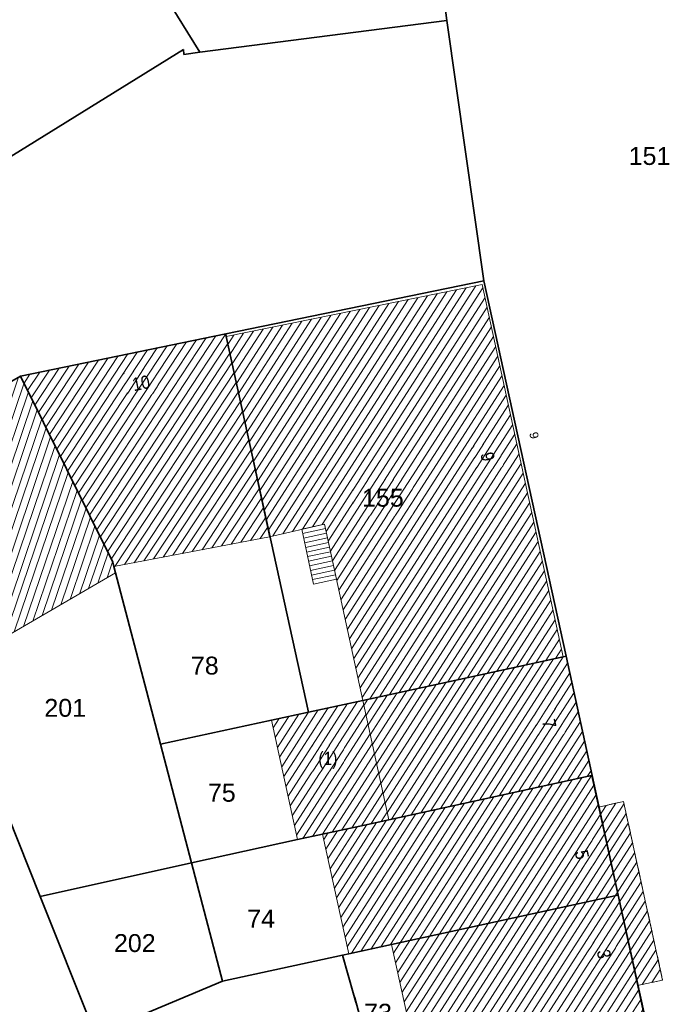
# Model space of a CAD drawing. Header units: metres. Extents: x 32365810 to 32367010, y 5620411 to 5622366.
# Tile 196 of 198: x 32366313 to 32366348, y 5622201 to 5622253. Entities that reach past the tile are written whole.
import ezdxf

# ---------------------------------------------------------------- set-up
doc = ezdxf.new("R2010")
doc.units = ezdxf.units.M
for name, pattern in [('1600.1047', [0]), ('1600.1305', [0]), ('1600.2028', [0]), ('1600.2305', [0.75, 0.5, 0, 0, -0.25]), ('1600.2505', [0]), ('1600.2507', [0])]:
    doc.linetypes.add(name, pattern=pattern)
doc.layers.get('0').update_dxf_attribs({"color": 1, "linetype": 'CONTINUOUS'})
for name, color, linetype in [('Ebene 32', 7, 'CONTINUOUS'), ('Flurstücke_Grenzpunkte', 11, 'CONTINUOUS'), ('Gebäude', 31, 'CONTINUOUS'), ('Lagebezeichnungen', 12, 'CONTINUOUS'), ('Siedlungsflächen - Bauwerke u. Einrichtungen', 51, 'CONTINUOUS')]:
    doc.layers.add(name, color=color, linetype=linetype)
doc.styles.add('Flurstücksnummer - K 10 700', font='Arial.ttf')
doc.styles.add('Hausnummern NRW', font='Arial.ttf', dxfattribs={"width": 0.85})
doc.styles.add('Koordinaten der Kartenecken - N 6 380', font='Arial.ttf')

# ---------------------------------------------------------------- blocks, each defined once
blk = doc.blocks.new('O104')
at = {"layer": 'Gebäude', "color": 7, "linetype": '1600.2507', "lineweight": 18}
for p, q in [((32366345.252, 5622211.721), (32366343.923, 5622211.431)), ((32366347.321, 5622202.243), (32366345.252, 5622211.721)), ((32366343.923, 5622211.431), (32366344.942, 5622206.755)), ((32366344.942, 5622206.755), (32366345.99, 5622201.953)), ((32366345.99, 5622201.953), (32366347.321, 5622202.243))]:
    blk.add_line(p, q, dxfattribs=at)
blk = doc.blocks.new('O428')
at = {"layer": 'Gebäude', "color": 7, "linetype": '1600.2305', "lineweight": 18}
for p, q in [((32366343.923, 5622211.431), (32366345.252, 5622211.721)), ((32366345.252, 5622211.721), (32366347.321, 5622202.243)), ((32366347.321, 5622202.243), (32366345.99, 5622201.953))]:
    blk.add_line(p, q, dxfattribs=at)
blk = doc.blocks.new('O821')
at = {"layer": 'Flurstücke_Grenzpunkte', "color": 7, "linetype": '1600.2028', "lineweight": 35}
for p, q in [((32366313.27, 5622234.306), (32366303.839, 5622228.812)), ((32366318.156, 5622224.433), (32366313.27, 5622234.306)), ((32366303.839, 5622228.812), (32366308.968, 5622218.419)), ((32366318.219, 5622224.191), (32366318.156, 5622224.433)), ((32366318.307, 5622223.854), (32366318.219, 5622224.191)), ((32366320.687, 5622214.763), (32366318.307, 5622223.854)), ((32366308.968, 5622218.419), (32366311.897, 5622212.727)), ((32366322.333, 5622208.475), (32366320.687, 5622214.763)), ((32366311.897, 5622212.727), (32366314.316, 5622206.676)), ((32366314.316, 5622206.676), (32366322.333, 5622208.475))]:
    blk.add_line(p, q, dxfattribs=at)
at = {"layer": 'Flurstücke_Grenzpunkte', "color": 7, "lineweight": 18, "insert": (32366315.638, 5622216.688), "char_height": 0.95, "attachment_point": 5, "line_spacing_factor": 0.69, "style": 'Flurstücksnummer - K 10 700', "bg_fill": 2}
blk.add_mtext('201', dxfattribs=at)
blk = doc.blocks.new('O859')
at = {"layer": 'Flurstücke_Grenzpunkte', "color": 7, "linetype": '1600.2028', "lineweight": 35}
for p, q in [((32366335.88, 5622253.179), (32366322.777, 5622251.486)), ((32366337.847, 5622239.361), (32366335.88, 5622253.179)), ((32366321.904, 5622251.627), (32366291.189, 5622232.59)), ((32366321.933, 5622251.376), (32366321.904, 5622251.627)), ((32366322.777, 5622251.486), (32366321.933, 5622251.376)), ((32366324.149, 5622236.544), (32366337.847, 5622239.361)), ((32366313.27, 5622234.306), (32366324.149, 5622236.544)), ((32366313.27, 5622234.306), (32366303.839, 5622228.812)), ((32366291.189, 5622232.59), (32366291.399, 5622232.251)), ((32366291.399, 5622232.251), (32366285.83, 5622228.798)), ((32366284.24, 5622231.364), (32366275.2, 5622225.778)), ((32366285.83, 5622228.798), (32366284.24, 5622231.364)), ((32366296.371, 5622224.212), (32366303.839, 5622228.812)), ((32366268.103, 5622227.77), (32366270.658, 5622210.446)), ((32366268.492, 5622227.125), (32366268.103, 5622227.77)), ((32366268.973, 5622226.546), (32366268.492, 5622227.125)), ((32366269.536, 5622226.046), (32366268.973, 5622226.546)), ((32366270.168, 5622225.637), (32366269.536, 5622226.046)), ((32366270.854, 5622225.326), (32366270.168, 5622225.637)), ((32366275.2, 5622225.778), (32366274.532, 5622225.43)), ((32366271.579, 5622225.123), (32366270.854, 5622225.326)), ((32366272.326, 5622225.031), (32366271.579, 5622225.123)), ((32366273.82, 5622225.186), (32366273.079, 5622225.052)), ((32366274.532, 5622225.43), (32366273.82, 5622225.186)), ((32366273.079, 5622225.052), (32366272.326, 5622225.031)), ((32366281.641, 5622215.139), (32366296.371, 5622224.212)), ((32366272.2, 5622209.324), (32366281.641, 5622215.139)), ((32366270.658, 5622210.446), (32366271.249, 5622206.442)), ((32366271.249, 5622206.442), (32366272.2, 5622209.324))]:
    blk.add_line(p, q, dxfattribs=at)
at = {"layer": 'Flurstücke_Grenzpunkte', "color": 7, "lineweight": 18, "insert": (32366287.516, 5622223.78), "char_height": 0.95, "attachment_point": 8, "line_spacing_factor": 0.69, "style": 'Flurstücksnummer - K 10 700', "bg_fill": 2}
blk.add_mtext('93', dxfattribs=at)
blk = doc.blocks.new('O920')
at = {"layer": 'Flurstücke_Grenzpunkte', "color": 7, "linetype": '1600.2028', "lineweight": 35}
for p, q in [((32366344.942, 5622206.755), (32366332.949, 5622204.142)), ((32366344.972, 5622206.762), (32366344.942, 5622206.755)), ((32366346.36, 5622200.401), (32366344.972, 5622206.762)), ((32366332.949, 5622204.142), (32366330.672, 5622203.646)), ((32366330.672, 5622203.646), (32366330.348, 5622203.576)), ((32366330.348, 5622203.576), (32366331.245, 5622200.384)), ((32366331.245, 5622200.384), (32366332.114, 5622197.291)), ((32366335.63, 5622198.059), (32366346.33, 5622200.394)), ((32366346.33, 5622200.394), (32366346.36, 5622200.401)), ((32366334.337, 5622197.776), (32366335.63, 5622198.059)), ((32366332.114, 5622197.291), (32366334.337, 5622197.776))]:
    blk.add_line(p, q, dxfattribs=at)
at = {"layer": 'Flurstücke_Grenzpunkte', "color": 7, "lineweight": 18, "insert": (32366332.231, 5622200.026), "char_height": 0.95, "attachment_point": 8, "line_spacing_factor": 0.69, "style": 'Flurstücksnummer - K 10 700', "bg_fill": 2}
blk.add_mtext('73', dxfattribs=at)
blk = doc.blocks.new('O930')
at = {"layer": 'Flurstücke_Grenzpunkte', "color": 7, "linetype": '1600.2028', "lineweight": 35}
for p, q in [((32366342.052, 5622219.403), (32366331.421, 5622217.094)), ((32366342.205, 5622219.436), (32366342.052, 5622219.403)), ((32366343.587, 5622213.104), (32366342.205, 5622219.436)), ((32366331.421, 5622217.094), (32366328.541, 5622216.469)), ((32366328.541, 5622216.469), (32366326.58, 5622216.043)), ((32366326.58, 5622216.043), (32366320.687, 5622214.763)), ((32366322.333, 5622208.475), (32366320.687, 5622214.763)), ((32366332.799, 5622210.754), (32366343.559, 5622213.098)), ((32366343.559, 5622213.098), (32366343.587, 5622213.104)), ((32366329.29, 5622209.99), (32366331.52, 5622210.476)), ((32366331.52, 5622210.476), (32366332.799, 5622210.754)), ((32366327.959, 5622209.7), (32366329.29, 5622209.99)), ((32366322.333, 5622208.475), (32366327.959, 5622209.7))]:
    blk.add_line(p, q, dxfattribs=at)
at = {"layer": 'Flurstücke_Grenzpunkte', "color": 7, "lineweight": 18, "insert": (32366323.943, 5622211.701), "char_height": 0.95, "attachment_point": 8, "line_spacing_factor": 0.69, "style": 'Flurstücksnummer - K 10 700', "bg_fill": 2}
blk.add_mtext('75', dxfattribs=at)
blk = doc.blocks.new('O1171')
at = {"layer": 'Flurstücke_Grenzpunkte', "color": 7, "linetype": '1600.2028', "lineweight": 35}
for p, q in [((32366296.371, 5622224.212), (32366303.839, 5622228.812)), ((32366303.839, 5622228.812), (32366308.968, 5622218.419)), ((32366296.371, 5622224.212), (32366301.384, 5622215.768)), ((32366308.968, 5622218.419), (32366311.897, 5622212.727)), ((32366301.384, 5622215.768), (32366301.998, 5622214.735)), ((32366301.998, 5622214.735), (32366311.339, 5622196.535)), ((32366311.897, 5622212.727), (32366314.316, 5622206.676)), ((32366317.238, 5622199.369), (32366314.316, 5622206.676)), ((32366311.339, 5622196.535), (32366317.238, 5622199.369))]:
    blk.add_line(p, q, dxfattribs=at)
at = {"layer": 'Flurstücke_Grenzpunkte', "color": 7, "lineweight": 18, "insert": (32366307.207, 5622210.976), "char_height": 0.95, "attachment_point": 8, "line_spacing_factor": 0.69, "style": 'Flurstücksnummer - K 10 700', "bg_fill": 2}
blk.add_mtext('82', dxfattribs=at)
blk = doc.blocks.new('O1192')
at = {"layer": 'Flurstücke_Grenzpunkte', "color": 7, "linetype": '1600.2028', "lineweight": 35}
for p, q in [((32366313.178, 5622272.222), (32366274.074, 5622247.775)), ((32366314.039, 5622265.689), (32366313.178, 5622272.222)), ((32366322.777, 5622251.486), (32366314.039, 5622265.689)), ((32366321.904, 5622251.627), (32366291.189, 5622232.59)), ((32366321.933, 5622251.376), (32366321.904, 5622251.627)), ((32366322.777, 5622251.486), (32366321.933, 5622251.376)), ((32366274.074, 5622247.775), (32366284.24, 5622231.364)), ((32366291.189, 5622232.59), (32366291.399, 5622232.251)), ((32366291.399, 5622232.251), (32366285.83, 5622228.798)), ((32366285.83, 5622228.798), (32366284.24, 5622231.364))]:
    blk.add_line(p, q, dxfattribs=at)
at = {"layer": 'Flurstücke_Grenzpunkte', "color": 7, "lineweight": 18, "insert": (32366300.854, 5622254.157), "char_height": 0.95, "attachment_point": 8, "line_spacing_factor": 0.69, "style": 'Flurstücksnummer - K 10 700', "bg_fill": 2}
blk.add_mtext('94', dxfattribs=at)
blk = doc.blocks.new('O1276')
at = {"layer": 'Flurstücke_Grenzpunkte', "color": 7, "linetype": '1600.2028', "lineweight": 35}
for p, q in [((32366314.316, 5622206.676), (32366322.333, 5622208.475)), ((32366323.979, 5622202.188), (32366322.333, 5622208.475)), ((32366317.238, 5622199.369), (32366314.316, 5622206.676)), ((32366317.238, 5622199.369), (32366323.979, 5622202.188))]:
    blk.add_line(p, q, dxfattribs=at)
at = {"layer": 'Flurstücke_Grenzpunkte', "color": 7, "lineweight": 18, "insert": (32366319.328536, 5622204.205485), "char_height": 0.95, "attachment_point": 5, "line_spacing_factor": 0.69, "style": 'Flurstücksnummer - K 10 700', "bg_fill": 2}
blk.add_mtext('202', dxfattribs=at)
blk = doc.blocks.new('O1307')
at = {"layer": 'Flurstücke_Grenzpunkte', "color": 7, "linetype": '1600.2028', "lineweight": 35}
for p, q in [((32366330.348, 5622203.576), (32366323.979, 5622202.188)), ((32366330.348, 5622203.576), (32366331.245, 5622200.384)), ((32366317.238, 5622199.369), (32366323.979, 5622202.188)), ((32366331.245, 5622200.384), (32366332.114, 5622197.291)), ((32366317.238, 5622199.369), (32366318.813, 5622195.422)), ((32366332.114, 5622197.291), (32366333.902, 5622192.77)), ((32366318.813, 5622195.422), (32366321.794, 5622187.953)), ((32366333.902, 5622192.77), (32366337.931, 5622182.582)), ((32366321.794, 5622187.953), (32366325.864, 5622177.752)), ((32366325.864, 5622177.752), (32366337.931, 5622182.582))]:
    blk.add_line(p, q, dxfattribs=at)
at = {"layer": 'Flurstücke_Grenzpunkte', "color": 7, "lineweight": 18, "insert": (32366326.419, 5622192.25), "char_height": 0.95, "attachment_point": 8, "line_spacing_factor": 0.69, "style": 'Flurstücksnummer - K 10 700', "bg_fill": 2}
blk.add_mtext('80', dxfattribs=at)
blk = doc.blocks.new('O1400')
at = {"layer": 'Flurstücke_Grenzpunkte', "color": 7, "linetype": '1600.2028', "lineweight": 35}
for p, q in [((32366332.799, 5622210.754), (32366343.559, 5622213.098)), ((32366343.559, 5622213.098), (32366343.587, 5622213.104)), ((32366344.972, 5622206.762), (32366343.587, 5622213.104)), ((32366329.29, 5622209.99), (32366331.52, 5622210.476)), ((32366331.52, 5622210.476), (32366332.799, 5622210.754)), ((32366327.959, 5622209.7), (32366329.29, 5622209.99)), ((32366322.333, 5622208.475), (32366327.959, 5622209.7)), ((32366323.979, 5622202.188), (32366322.333, 5622208.475)), ((32366344.942, 5622206.755), (32366332.949, 5622204.142)), ((32366344.972, 5622206.762), (32366344.942, 5622206.755)), ((32366332.949, 5622204.142), (32366330.672, 5622203.646)), ((32366330.348, 5622203.576), (32366323.979, 5622202.188)), ((32366330.672, 5622203.646), (32366330.348, 5622203.576))]:
    blk.add_line(p, q, dxfattribs=at)
at = {"layer": 'Flurstücke_Grenzpunkte', "color": 7, "lineweight": 18, "insert": (32366326.028, 5622205.034), "char_height": 0.95, "attachment_point": 8, "line_spacing_factor": 0.69, "style": 'Flurstücksnummer - K 10 700', "bg_fill": 2}
blk.add_mtext('74', dxfattribs=at)
blk = doc.blocks.new('O1425')
at = {"layer": 'Flurstücke_Grenzpunkte', "color": 7, "linetype": '1600.2028', "lineweight": 35}
for p, q in [((32366324.149, 5622236.544), (32366337.847, 5622239.361)), ((32366342.205, 5622219.436), (32366337.847, 5622239.361)), ((32366324.149, 5622236.544), (32366324.181, 5622236.397)), ((32366324.181, 5622236.397), (32366328.541, 5622216.469)), ((32366342.052, 5622219.403), (32366331.421, 5622217.094)), ((32366342.205, 5622219.436), (32366342.052, 5622219.403)), ((32366331.421, 5622217.094), (32366328.541, 5622216.469))]:
    blk.add_line(p, q, dxfattribs=at)
at = {"layer": 'Flurstücke_Grenzpunkte', "color": 7, "lineweight": 18, "insert": (32366332.487, 5622227.36), "char_height": 0.95, "attachment_point": 8, "line_spacing_factor": 0.69, "style": 'Flurstücksnummer - K 10 700', "bg_fill": 2}
blk.add_mtext('155', dxfattribs=at)
blk = doc.blocks.new('O1835')
at = {"layer": 'Flurstücke_Grenzpunkte', "color": 7, "linetype": '1600.2028', "lineweight": 35}
for p, q in [((32366335.88, 5622253.179), (32366332.86, 5622276.13)), ((32366322.777, 5622251.486), (32366314.039, 5622265.689)), ((32366335.88, 5622253.179), (32366322.777, 5622251.486))]:
    blk.add_line(p, q, dxfattribs=at)
blk = doc.blocks.new('O1865')
at = {"layer": 'Flurstücke_Grenzpunkte', "color": 7, "linetype": '1600.2028', "lineweight": 35}
for p, q in [((32366335.88, 5622253.179), (32366332.86, 5622276.13)), ((32366337.847, 5622239.361), (32366335.88, 5622253.179)), ((32366342.205, 5622219.436), (32366337.847, 5622239.361)), ((32366343.587, 5622213.104), (32366342.205, 5622219.436)), ((32366344.972, 5622206.762), (32366343.587, 5622213.104)), ((32366346.36, 5622200.401), (32366344.972, 5622206.762))]:
    blk.add_line(p, q, dxfattribs=at)
at = {"layer": 'Flurstücke_Grenzpunkte', "color": 7, "lineweight": 18, "insert": (32366346.63, 5622245.495), "char_height": 0.95, "attachment_point": 8, "line_spacing_factor": 0.69, "style": 'Flurstücksnummer - K 10 700', "bg_fill": 2}
blk.add_mtext('151', dxfattribs=at)
blk = doc.blocks.new('O1896')
at = {"layer": 'Flurstücke_Grenzpunkte', "color": 7, "linetype": '1600.2028', "lineweight": 35}
for p, q in [((32366313.27, 5622234.306), (32366324.149, 5622236.544)), ((32366324.149, 5622236.544), (32366324.181, 5622236.397)), ((32366324.181, 5622236.397), (32366328.541, 5622216.469)), ((32366318.156, 5622224.433), (32366313.27, 5622234.306)), ((32366318.219, 5622224.191), (32366318.156, 5622224.433)), ((32366318.307, 5622223.854), (32366318.219, 5622224.191)), ((32366320.687, 5622214.763), (32366318.307, 5622223.854)), ((32366328.541, 5622216.469), (32366326.58, 5622216.043)), ((32366326.58, 5622216.043), (32366320.687, 5622214.763))]:
    blk.add_line(p, q, dxfattribs=at)
at = {"layer": 'Flurstücke_Grenzpunkte', "color": 7, "lineweight": 18, "insert": (32366323.04, 5622218.45), "char_height": 0.95, "attachment_point": 8, "line_spacing_factor": 0.69, "style": 'Flurstücksnummer - K 10 700', "bg_fill": 2}
blk.add_mtext('78', dxfattribs=at)
blk = doc.blocks.new('O3451')
at = {"layer": 'Siedlungsflächen - Bauwerke u. Einrichtungen', "color": 7, "linetype": '1600.2507', "lineweight": 18}
blk.add_line((32366328.182, 5622226.172), (32366329.39, 5622226.45), dxfattribs=at)
blk = doc.blocks.new('O2027')
at = {"layer": 'Gebäude', "color": 7, "linetype": '1600.2505', "lineweight": 18}
for p, q in [((32366324.149, 5622236.544), (32366313.27, 5622234.306)), ((32366324.181, 5622236.397), (32366324.149, 5622236.544)), ((32366326.468, 5622225.775), (32366324.181, 5622236.397)), ((32366313.27, 5622234.306), (32366318.156, 5622224.433)), ((32366318.219, 5622224.191), (32366326.468, 5622225.775)), ((32366318.156, 5622224.433), (32366318.219, 5622224.191))]:
    blk.add_line(p, q, dxfattribs=at)
at = {"layer": 'Lagebezeichnungen', "color": 7, "lineweight": 18, "insert": (32366319.732, 5622233.58), "char_height": 0.7, "attachment_point": 8, "rotation": 11.6023, "line_spacing_factor": 0.69, "style": 'Hausnummern NRW', "bg_fill": 2}
blk.add_mtext('10', dxfattribs=at)
blk = doc.blocks.new('O2112')
at = {"layer": 'Gebäude', "color": 7, "linetype": '1600.2505', "lineweight": 18}
for p, q in [((32366343.559, 5622213.098), (32366332.799, 5622210.754)), ((32366343.923, 5622211.431), (32366343.559, 5622213.098)), ((32366345.252, 5622211.721), (32366343.923, 5622211.431)), ((32366347.321, 5622202.243), (32366345.252, 5622211.721)), ((32366331.52, 5622210.476), (32366329.29, 5622209.99)), ((32366332.799, 5622210.754), (32366331.52, 5622210.476)), ((32366329.29, 5622209.99), (32366330.672, 5622203.646)), ((32366330.672, 5622203.646), (32366332.949, 5622204.142)), ((32366332.949, 5622204.142), (32366334.337, 5622197.776)), ((32366345.99, 5622201.953), (32366347.321, 5622202.243)), ((32366346.33, 5622200.394), (32366345.99, 5622201.953)), ((32366335.63, 5622198.059), (32366346.33, 5622200.394)), ((32366334.337, 5622197.776), (32366335.63, 5622198.059))]:
    blk.add_line(p, q, dxfattribs=at)
at = {"layer": 'Lagebezeichnungen', "color": 7, "lineweight": 18, "char_height": 0.7, "attachment_point": 8, "rotation": 282.3671, "line_spacing_factor": 0.69, "style": 'Hausnummern NRW', "bg_fill": 2}
for s, insert in [('5', (32366342.698, 5622208.825)), ('3', (32366343.861, 5622203.553))]:
    blk.add_mtext(s, dxfattribs=dict(at, insert=insert))
blk = doc.blocks.new('O2256')
at = {"layer": 'Gebäude', "color": 7, "linetype": '1600.2505', "lineweight": 18}
for p, q in [((32366313.27, 5622234.306), (32366303.839, 5622228.812)), ((32366313.27, 5622234.306), (32366318.156, 5622224.433)), ((32366303.839, 5622228.812), (32366308.968, 5622218.419)), ((32366318.156, 5622224.433), (32366318.219, 5622224.191)), ((32366318.307, 5622223.854), (32366318.219, 5622224.191)), ((32366308.968, 5622218.419), (32366318.307, 5622223.854))]:
    blk.add_line(p, q, dxfattribs=at)
at = {"layer": 'Lagebezeichnungen', "color": 7, "lineweight": 18, "insert": (32366309.369, 5622229.698), "char_height": 0.7, "attachment_point": 8, "rotation": 30.207, "line_spacing_factor": 0.69, "style": 'Hausnummern NRW', "bg_fill": 2}
blk.add_mtext('8', dxfattribs=at)
blk = doc.blocks.new('O2429')
at = {"layer": 'Gebäude', "color": 7, "linetype": '1600.2505', "lineweight": 18}
for p, q in [((32366342.052, 5622219.403), (32366331.421, 5622217.094)), ((32366342.205, 5622219.436), (32366342.052, 5622219.403)), ((32366343.587, 5622213.104), (32366342.205, 5622219.436)), ((32366331.421, 5622217.094), (32366332.799, 5622210.754)), ((32366343.559, 5622213.098), (32366332.799, 5622210.754)), ((32366343.559, 5622213.098), (32366343.587, 5622213.104))]:
    blk.add_line(p, q, dxfattribs=at)
at = {"layer": 'Lagebezeichnungen', "color": 7, "lineweight": 18, "insert": (32366340.971, 5622215.782), "char_height": 0.7, "attachment_point": 8, "rotation": 282.2431, "line_spacing_factor": 0.69, "style": 'Hausnummern NRW', "bg_fill": 2}
blk.add_mtext('7', dxfattribs=at)
blk = doc.blocks.new('O2759')
at = {"layer": 'Gebäude', "color": 7, "linetype": '1600.2505', "lineweight": 18}
for p, q in [((32366331.421, 5622217.094), (32366328.541, 5622216.469)), ((32366331.421, 5622217.094), (32366332.799, 5622210.754)), ((32366328.541, 5622216.469), (32366326.58, 5622216.043)), ((32366326.58, 5622216.043), (32366327.959, 5622209.7)), ((32366331.52, 5622210.476), (32366329.29, 5622209.99)), ((32366332.799, 5622210.754), (32366331.52, 5622210.476)), ((32366327.959, 5622209.7), (32366329.29, 5622209.99))]:
    blk.add_line(p, q, dxfattribs=at)
at = {"layer": 'Ebene 32', "color": 7, "lineweight": 18, "insert": (32366329.57, 5622213.454), "char_height": 0.7, "attachment_point": 8, "line_spacing_factor": 0.69, "style": 'Hausnummern NRW', "bg_fill": 2}
blk.add_mtext('(1)', dxfattribs=at)
blk = doc.blocks.new('O3066')
at = {"layer": 'Gebäude', "color": 7, "linetype": '1600.2505', "lineweight": 18}
for p, q in [((32366337.758, 5622239.16), (32366324.181, 5622236.397)), ((32366342.052, 5622219.403), (32366337.758, 5622239.16)), ((32366326.468, 5622225.775), (32366324.181, 5622236.397)), ((32366326.468, 5622225.775), (32366329.39, 5622226.45)), ((32366329.39, 5622226.45), (32366331.421, 5622217.094)), ((32366342.052, 5622219.403), (32366331.421, 5622217.094))]:
    blk.add_line(p, q, dxfattribs=at)
at = {"layer": 'Lagebezeichnungen', "color": 7, "lineweight": 18, "rotation": 282.2431, "line_spacing_factor": 0.69, "bg_fill": 2}
for insert, char_height, attachment_point, style in [((32366340.733, 5622231.203), 0.457, 2, 'Koordinaten der Kartenecken - N 6 380'), ((32366337.695, 5622229.95), 0.7, 8, 'Hausnummern NRW')]:
    blk.add_mtext('9', dxfattribs=dict(at, insert=insert, char_height=char_height, attachment_point=attachment_point, style=style))
blk = doc.blocks.new('O3449')
at = {"layer": 'Siedlungsflächen - Bauwerke u. Einrichtungen', "color": 7, "linetype": '1600.1305', "lineweight": 18}
for p, q in [((32366329.39, 5622226.45), (32366328.182, 5622226.172)), ((32366328.182, 5622226.172), (32366328.811, 5622223.256)), ((32366330.024, 5622223.518), (32366329.39, 5622226.45)), ((32366328.811, 5622223.256), (32366330.024, 5622223.518))]:
    blk.add_line(p, q, dxfattribs=at)
blk = doc.blocks.new('*X1036')
at = {"color": 253, "linetype": '1600.1047', "lineweight": 18, "true_color": 0xb2b2b2}
for p, q in [((32366316.535665, 5622227.707164), (32366322.076111, 5622236.11757)), ((32366316.728299, 5622227.317914), (32366322.595563, 5622236.224431)), ((32366316.920933, 5622226.928665), (32366323.115014, 5622236.331291)), ((32366317.113566, 5622226.539415), (32366323.634466, 5622236.438151)), ((32366317.3062, 5622226.150166), (32366324.150056, 5622236.53915)), ((32366315.572496, 5622229.653412), (32366319.478854, 5622235.583269)), ((32366315.76513, 5622229.264162), (32366319.998305, 5622235.690129)), ((32366315.957764, 5622228.874913), (32366320.517757, 5622235.79699)), ((32366316.150397, 5622228.485663), (32366321.037208, 5622235.90385)), ((32366316.343031, 5622228.096413), (32366321.55666, 5622236.01071)), ((32366317.498834, 5622225.760916), (32366324.260926, 5622236.025783)), ((32366314.609327, 5622231.59966), (32366316.881596, 5622235.048968)), ((32366314.801961, 5622231.21041), (32366317.401048, 5622235.155828)), ((32366314.994595, 5622230.821161), (32366317.920499, 5622235.262689)), ((32366315.187229, 5622230.431911), (32366318.439951, 5622235.369549)), ((32366315.379862, 5622230.042661), (32366318.959402, 5622235.476409)), ((32366317.691468, 5622225.371666), (32366324.371541, 5622235.512029)), ((32366313.646158, 5622233.545908), (32366314.284339, 5622234.514667)), ((32366313.838792, 5622233.156658), (32366314.80379, 5622234.621527)), ((32366314.031426, 5622232.767408), (32366315.323242, 5622234.728387)), ((32366314.22406, 5622232.378159), (32366315.842693, 5622234.835248)), ((32366314.416693, 5622231.988909), (32366316.362145, 5622234.942108)), ((32366317.884102, 5622224.982417), (32366324.482156, 5622234.998275)), ((32366313.453524, 5622233.935157), (32366313.764887, 5622234.407807)), ((32366318.076735, 5622224.593167), (32366324.592772, 5622234.484521)), ((32366318.266921, 5622224.200202), (32366324.703387, 5622233.970767)), ((32366318.781008, 5622224.298918), (32366324.814002, 5622233.457013)), ((32366319.295095, 5622224.397635), (32366324.924617, 5622232.943259)), ((32366319.809182, 5622224.496352), (32366325.035233, 5622232.429506)), ((32366320.323269, 5622224.595068), (32366325.145848, 5622231.915752)), ((32366320.837356, 5622224.693785), (32366325.256463, 5622231.401998)), ((32366321.351442, 5622224.792502), (32366325.367078, 5622230.888244)), ((32366321.865529, 5622224.891218), (32366325.477694, 5622230.37449)), ((32366322.379616, 5622224.989935), (32366325.588309, 5622229.860736)), ((32366322.893703, 5622225.088652), (32366325.698924, 5622229.346982)), ((32366323.40779, 5622225.187368), (32366325.809539, 5622228.833228)), ((32366323.921876, 5622225.286085), (32366325.920155, 5622228.319475)), ((32366324.435963, 5622225.384801), (32366326.03077, 5622227.805721)), ((32366324.95005, 5622225.483518), (32366326.141385, 5622227.291967)), ((32366325.464137, 5622225.582235), (32366326.252, 5622226.778213)), ((32366325.978224, 5622225.680951), (32366326.362616, 5622226.264459))]:
    blk.add_line(p, q, dxfattribs=at)
blk = doc.blocks.new('*X1064')
at = {"color": 253, "linetype": '1600.1047', "lineweight": 18, "true_color": 0xb2b2b2}
for p, q in [((32366334.179519, 5622198.498283), (32366343.555628, 5622213.097265)), ((32366333.727698, 5622200.570539), (32366341.482923, 5622212.645739)), ((32366333.840653, 5622200.052475), (32366342.001099, 5622212.758621)), ((32366333.953608, 5622199.534411), (32366342.519276, 5622212.871502)), ((32366334.066563, 5622199.016347), (32366343.037452, 5622212.984384)), ((32366334.292474, 5622197.980219), (32366343.671345, 5622212.5835)), ((32366333.162921, 5622203.16086), (32366338.892041, 5622212.081331)), ((32366333.275877, 5622202.642796), (32366339.410218, 5622212.194213)), ((32366333.388832, 5622202.124732), (32366339.928394, 5622212.307095)), ((32366333.501787, 5622201.606668), (32366340.44657, 5622212.419976)), ((32366333.614742, 5622201.088603), (32366340.964747, 5622212.532858)), ((32366334.651155, 5622197.844759), (32366343.784425, 5622212.065631)), ((32366331.339487, 5622203.791399), (32366336.301159, 5622211.516924)), ((32366331.857658, 5622203.904272), (32366336.819336, 5622211.629805)), ((32366332.375829, 5622204.017146), (32366337.337512, 5622211.742687)), ((32366332.894001, 5622204.130019), (32366337.855688, 5622211.855568)), ((32366333.049966, 5622203.678924), (32366338.373865, 5622211.96845)), ((32366335.169729, 5622197.95826), (32366343.897505, 5622211.547761)), ((32366335.688275, 5622198.071717), (32366344.324456, 5622211.518601)), ((32366336.206598, 5622198.184828), (32366344.842774, 5622211.631703)), ((32366336.724922, 5622198.297938), (32366345.275796, 5622211.611995)), ((32366330.365883, 5622205.051217), (32366334.228454, 5622211.065398)), ((32366330.478764, 5622204.533039), (32366334.74663, 5622211.178279)), ((32366330.591646, 5622204.014861), (32366335.264807, 5622211.291161)), ((32366330.821316, 5622203.678525), (32366335.782983, 5622211.404042)), ((32366337.243245, 5622198.411049), (32366345.388852, 5622211.094089)), ((32366329.801473, 5622207.642109), (32366331.637994, 5622210.501647)), ((32366329.914355, 5622207.123931), (32366332.155982, 5622210.614235)), ((32366330.027237, 5622206.605752), (32366332.67397, 5622210.726824)), ((32366330.140119, 5622206.087574), (32366333.192101, 5622210.839635)), ((32366330.253001, 5622205.569396), (32366333.710278, 5622210.952516)), ((32366337.761569, 5622198.52416), (32366345.501908, 5622210.576182)), ((32366329.349946, 5622209.714823), (32366329.565195, 5622210.049975)), ((32366329.462828, 5622209.196644), (32366330.083408, 5622210.162913)), ((32366329.57571, 5622208.678466), (32366330.60162, 5622210.275851)), ((32366329.688591, 5622208.160288), (32366331.119833, 5622210.388788)), ((32366338.279892, 5622198.637271), (32366345.614965, 5622210.058276)), ((32366338.798216, 5622198.750382), (32366345.728021, 5622209.540369)), ((32366339.31654, 5622198.863492), (32366345.841078, 5622209.022462)), ((32366339.834863, 5622198.976603), (32366345.954134, 5622208.504556)), ((32366340.353187, 5622199.089714), (32366346.067191, 5622207.986649)), ((32366340.87151, 5622199.202825), (32366346.180247, 5622207.468743)), ((32366341.389834, 5622199.315936), (32366346.293303, 5622206.950836)), ((32366341.908158, 5622199.429046), (32366346.40636, 5622206.432929)), ((32366342.426481, 5622199.542157), (32366346.519416, 5622205.915023)), ((32366342.944805, 5622199.655268), (32366346.632473, 5622205.397116)), ((32366343.463128, 5622199.768379), (32366346.745529, 5622204.87921)), ((32366343.981452, 5622199.88149), (32366346.858586, 5622204.361303)), ((32366344.499776, 5622199.9946), (32366346.971642, 5622203.843396)), ((32366346.237916, 5622202.007016), (32366347.084698, 5622203.32549)), ((32366346.756107, 5622202.11992), (32366347.197755, 5622202.807583)), ((32366347.274298, 5622202.232824), (32366347.310811, 5622202.289677)), ((32366345.018099, 5622200.107711), (32366346.044051, 5622201.70516)), ((32366345.536423, 5622200.220822), (32366346.157028, 5622201.18713)), ((32366346.054746, 5622200.333933), (32366346.270005, 5622200.669099))]:
    blk.add_line(p, q, dxfattribs=at)
blk = doc.blocks.new('*X1114')
at = {"color": 253, "linetype": '1600.1047', "lineweight": 18, "true_color": 0xb2b2b2}
for p, q in [((32366308.272856, 5622219.827585), (32366313.161473, 5622234.242778)), ((32366307.803462, 5622220.778728), (32366312.174541, 5622233.667843)), ((32366308.038159, 5622220.303157), (32366312.668007, 5622233.955311)), ((32366308.507553, 5622219.352013), (32366313.453289, 5622233.935633)), ((32366308.74225, 5622218.876442), (32366313.688253, 5622233.460849)), ((32366307.334067, 5622221.729871), (32366311.187609, 5622233.092909)), ((32366307.568765, 5622221.2543), (32366311.681075, 5622233.380376)), ((32366308.986807, 5622218.429945), (32366313.923216, 5622232.986064)), ((32366306.864673, 5622222.681014), (32366310.200677, 5622232.517975)), ((32366307.09937, 5622222.205443), (32366310.694143, 5622232.805442)), ((32366309.480152, 5622218.717056), (32366314.15818, 5622232.511279)), ((32366306.395279, 5622223.632158), (32366309.213745, 5622231.943041)), ((32366306.629976, 5622223.156586), (32366309.707211, 5622232.230508)), ((32366309.973498, 5622219.004167), (32366314.393144, 5622232.036494)), ((32366305.925885, 5622224.583301), (32366308.226813, 5622231.368107)), ((32366306.160582, 5622224.107729), (32366308.720279, 5622231.655574)), ((32366310.466843, 5622219.291279), (32366314.628108, 5622231.56171)), ((32366305.691188, 5622225.058872), (32366307.733347, 5622231.08064)), ((32366310.960188, 5622219.57839), (32366314.863072, 5622231.086925)), ((32366305.221794, 5622226.010015), (32366306.746415, 5622230.505705)), ((32366305.456491, 5622225.534444), (32366307.239881, 5622230.793173)), ((32366311.453533, 5622219.865501), (32366315.098036, 5622230.61214)), ((32366304.7524, 5622226.961159), (32366305.759483, 5622229.930771)), ((32366304.987097, 5622226.485587), (32366306.252949, 5622230.218238)), ((32366311.946879, 5622220.152612), (32366315.333, 5622230.137355)), ((32366304.283006, 5622227.912302), (32366304.772551, 5622229.355837)), ((32366304.517703, 5622227.43673), (32366305.266017, 5622229.643304)), ((32366312.440224, 5622220.439723), (32366315.567964, 5622229.66257)), ((32366304.048309, 5622228.387873), (32366304.279085, 5622229.06837)), ((32366312.933569, 5622220.726835), (32366315.802928, 5622229.187786)), ((32366313.426915, 5622221.013946), (32366316.037891, 5622228.713001)), ((32366313.92026, 5622221.301057), (32366316.272855, 5622228.238216)), ((32366314.413605, 5622221.588168), (32366316.507819, 5622227.763431)), ((32366314.906951, 5622221.87528), (32366316.742783, 5622227.288646)), ((32366315.400296, 5622222.162391), (32366316.977747, 5622226.813862)), ((32366315.893641, 5622222.449502), (32366317.212711, 5622226.339077)), ((32366316.386987, 5622222.736613), (32366317.447675, 5622225.864292)), ((32366316.880332, 5622223.023724), (32366317.682639, 5622225.389507)), ((32366317.373677, 5622223.310836), (32366317.917603, 5622224.914723)), ((32366317.867022, 5622223.597947), (32366318.152566, 5622224.439938))]:
    blk.add_line(p, q, dxfattribs=at)
blk = doc.blocks.new('*X1167')
at = {"color": 253, "linetype": '1600.1047', "lineweight": 18, "true_color": 0xb2b2b2}
for p, q in [((32366337.097574, 5622211.690418), (32366342.050761, 5622219.402731)), ((32366334.506692, 5622211.12601), (32366339.461134, 5622218.840277)), ((32366335.024869, 5622211.238892), (32366339.97906, 5622218.952768)), ((32366335.543045, 5622211.351773), (32366340.496985, 5622219.065258)), ((32366336.061221, 5622211.464655), (32366341.01491, 5622219.177749)), ((32366336.579398, 5622211.577536), (32366341.532836, 5622219.29024)), ((32366337.615751, 5622211.803299), (32366342.28434, 5622219.072483)), ((32366332.719619, 5622211.119224), (32366337.389433, 5622218.390314)), ((32366332.952163, 5622210.787366), (32366337.907358, 5622218.502804)), ((32366333.47034, 5622210.900247), (32366338.425283, 5622218.615295)), ((32366333.988516, 5622211.013129), (32366338.943209, 5622218.727786)), ((32366338.133927, 5622211.916181), (32366342.397382, 5622218.554553)), ((32366332.156165, 5622213.711603), (32366334.799806, 5622217.827859)), ((32366332.268855, 5622213.193127), (32366335.317731, 5622217.94035)), ((32366332.381546, 5622212.674652), (32366335.835656, 5622218.052841)), ((32366332.494237, 5622212.156176), (32366336.353582, 5622218.165332)), ((32366332.606928, 5622211.6377), (32366336.871507, 5622218.277823)), ((32366338.652103, 5622212.029062), (32366342.510423, 5622218.036623)), ((32366331.592711, 5622216.303983), (32366332.210179, 5622217.265405)), ((32366331.705401, 5622215.785507), (32366332.728104, 5622217.377896)), ((32366331.818092, 5622215.267031), (32366333.246029, 5622217.490387)), ((32366331.930783, 5622214.748555), (32366333.763955, 5622217.602878)), ((32366332.043474, 5622214.230079), (32366334.28188, 5622217.715369)), ((32366339.17028, 5622212.141944), (32366342.623465, 5622217.518693)), ((32366331.48002, 5622216.822458), (32366331.692253, 5622217.152915)), ((32366339.688456, 5622212.254826), (32366342.736506, 5622217.000764)), ((32366340.206632, 5622212.367707), (32366342.849548, 5622216.482834)), ((32366340.724809, 5622212.480589), (32366342.96259, 5622215.964904)), ((32366341.242985, 5622212.59347), (32366343.075631, 5622215.446974)), ((32366341.761161, 5622212.706352), (32366343.188673, 5622214.929045)), ((32366342.279338, 5622212.819233), (32366343.301714, 5622214.411115)), ((32366342.797514, 5622212.932115), (32366343.414756, 5622213.893185)), ((32366343.31569, 5622213.044996), (32366343.527797, 5622213.375255))]:
    blk.add_line(p, q, dxfattribs=at)
blk = doc.blocks.new('*X1259')
at = {"color": 253, "linetype": '1600.1047', "lineweight": 18, "true_color": 0xb2b2b2}
for p, q in [((32366327.34482, 5622212.52505), (32366330.097234, 5622216.806724)), ((32366327.457485, 5622212.006825), (32366330.615306, 5622216.919153)), ((32366327.57015, 5622211.488599), (32366331.133379, 5622217.031582)), ((32366327.682814, 5622210.970374), (32366331.471107, 5622216.863466)), ((32366326.781496, 5622215.116178), (32366327.506702, 5622216.244313)), ((32366326.894161, 5622214.597952), (32366328.02486, 5622216.356876)), ((32366327.006826, 5622214.079727), (32366328.543018, 5622216.469438)), ((32366327.11949, 5622213.561501), (32366329.06109, 5622216.581867)), ((32366327.232155, 5622213.043276), (32366329.579162, 5622216.694295)), ((32366327.795479, 5622210.452148), (32366331.58375, 5622216.345208)), ((32366326.668831, 5622215.634403), (32366326.988543, 5622216.13175)), ((32366327.908144, 5622209.933923), (32366331.696394, 5622215.826949)), ((32366328.243403, 5622209.761966), (32366331.809037, 5622215.308691)), ((32366328.761811, 5622209.874917), (32366331.921681, 5622214.790432)), ((32366329.280219, 5622209.987869), (32366332.034325, 5622214.272174)), ((32366329.798648, 5622210.100853), (32366332.146968, 5622213.753915)), ((32366330.317078, 5622210.213838), (32366332.259612, 5622213.235657)), ((32366330.835508, 5622210.326824), (32366332.372255, 5622212.717398)), ((32366331.353938, 5622210.439809), (32366332.484899, 5622212.199139)), ((32366331.872215, 5622210.552556), (32366332.597543, 5622211.680881)), ((32366332.39042, 5622210.665192), (32366332.710186, 5622211.162622))]:
    blk.add_line(p, q, dxfattribs=at)
blk = doc.blocks.new('*X1351')
at = {"color": 253, "linetype": '1600.1047', "lineweight": 18, "true_color": 0xb2b2b2}
for p, q in [((32366327.697661, 5622226.059059), (32366335.874063, 5622238.776607)), ((32366328.221239, 5622226.180009), (32366336.38699, 5622238.880991)), ((32366328.744817, 5622226.300958), (32366336.899918, 5622238.985375)), ((32366329.268394, 5622226.421908), (32366337.412845, 5622239.089759)), ((32366329.476395, 5622226.052011), (32366337.794841, 5622238.990493)), ((32366326.171454, 5622227.15231), (32366333.309428, 5622238.254689)), ((32366326.283298, 5622226.63285), (32366333.822355, 5622238.359073)), ((32366326.395142, 5622226.11339), (32366334.335282, 5622238.463456)), ((32366326.650505, 5622225.81716), (32366334.848209, 5622238.56784)), ((32366327.174083, 5622225.938109), (32366335.361136, 5622238.672224)), ((32366329.588927, 5622225.533621), (32366337.907474, 5622238.47226)), ((32366325.612235, 5622229.749609), (32366330.744792, 5622237.73277)), ((32366325.724079, 5622229.230149), (32366331.257719, 5622237.837154)), ((32366325.835923, 5622228.710689), (32366331.770646, 5622237.941538)), ((32366325.947767, 5622228.191229), (32366332.283573, 5622238.045921)), ((32366326.059611, 5622227.67177), (32366332.796501, 5622238.150305)), ((32366329.701459, 5622225.015232), (32366338.020107, 5622237.954028)), ((32366325.053016, 5622232.346909), (32366328.180156, 5622237.210852)), ((32366325.16486, 5622231.827449), (32366328.693084, 5622237.315236)), ((32366325.276704, 5622231.307989), (32366329.206011, 5622237.419619)), ((32366325.388548, 5622230.788529), (32366329.718938, 5622237.524003)), ((32366325.500392, 5622230.269069), (32366330.231865, 5622237.628387)), ((32366329.813991, 5622224.496842), (32366338.13274, 5622237.435796)), ((32366324.493797, 5622234.944209), (32366325.615521, 5622236.688933)), ((32366324.605641, 5622234.424749), (32366326.128448, 5622236.793317)), ((32366324.717485, 5622233.905289), (32366326.641375, 5622236.897701)), ((32366324.829329, 5622233.385829), (32366327.154302, 5622237.002084)), ((32366324.941173, 5622232.866369), (32366327.667229, 5622237.106468)), ((32366329.926523, 5622223.978453), (32366338.245373, 5622236.917563)), ((32366324.27011, 5622235.983128), (32366324.589666, 5622236.480166)), ((32366324.381954, 5622235.463668), (32366325.102594, 5622236.58455)), ((32366330.039055, 5622223.460063), (32366338.358006, 5622236.399331)), ((32366330.151587, 5622222.941674), (32366338.470639, 5622235.881098)), ((32366330.264119, 5622222.423284), (32366338.583272, 5622235.362866)), ((32366330.376651, 5622221.904895), (32366338.695905, 5622234.844633)), ((32366330.489183, 5622221.386505), (32366338.808538, 5622234.326401)), ((32366330.601715, 5622220.868116), (32366338.921171, 5622233.808169)), ((32366330.714247, 5622220.349726), (32366339.033804, 5622233.289936)), ((32366330.826779, 5622219.831337), (32366339.146437, 5622232.771704)), ((32366330.939311, 5622219.312947), (32366339.25907, 5622232.253471)), ((32366331.051843, 5622218.794557), (32366339.371703, 5622231.735239)), ((32366331.164375, 5622218.276168), (32366339.484336, 5622231.217006)), ((32366331.276907, 5622217.757778), (32366339.596969, 5622230.698774)), ((32366331.389439, 5622217.239389), (32366339.709602, 5622230.180542)), ((32366331.793846, 5622217.17498), (32366339.822235, 5622229.662309)), ((32366332.31202, 5622217.287525), (32366339.934868, 5622229.144077)), ((32366332.830194, 5622217.40007), (32366340.047501, 5622228.625844)), ((32366333.348368, 5622217.512614), (32366340.160134, 5622228.107612)), ((32366333.866542, 5622217.625159), (32366340.272767, 5622227.58938)), ((32366334.384716, 5622217.737704), (32366340.3854, 5622227.071147)), ((32366334.90289, 5622217.850249), (32366340.498033, 5622226.552915)), ((32366335.421064, 5622217.962794), (32366340.610666, 5622226.034682)), ((32366335.939238, 5622218.075339), (32366340.723299, 5622225.51645)), ((32366336.457412, 5622218.187883), (32366340.835932, 5622224.998217)), ((32366336.975587, 5622218.300428), (32366340.948565, 5622224.479985)), ((32366337.493761, 5622218.412973), (32366341.061198, 5622223.961753)), ((32366338.011935, 5622218.525518), (32366341.173831, 5622223.44352)), ((32366338.530109, 5622218.638063), (32366341.286464, 5622222.925288)), ((32366339.048283, 5622218.750607), (32366341.399097, 5622222.407055)), ((32366339.566457, 5622218.863152), (32366341.51173, 5622221.888823)), ((32366340.084631, 5622218.975697), (32366341.624363, 5622221.370591)), ((32366340.602805, 5622219.088242), (32366341.736996, 5622220.852358)), ((32366341.120979, 5622219.200787), (32366341.849629, 5622220.334126)), ((32366341.639153, 5622219.313332), (32366341.962262, 5622219.815893))]:
    blk.add_line(p, q, dxfattribs=at)
blk = doc.blocks.new('*X1405')
at = {"color": 253, "linetype": '1600.1047', "lineweight": 18, "true_color": 0xb2b2b2}
for p, q in [((32366328.23123, 5622225.943772), (32366329.442813, 5622226.205763)), ((32366328.283944, 5622225.699393), (32366329.49565, 5622225.96141)), ((32366328.336659, 5622225.455014), (32366329.548488, 5622225.717058)), ((32366328.389373, 5622225.210634), (32366329.601325, 5622225.472705)), ((32366328.442087, 5622224.966255), (32366329.654163, 5622225.228352)), ((32366328.494801, 5622224.721876), (32366329.707, 5622224.984)), ((32366328.547515, 5622224.477496), (32366329.759838, 5622224.739647)), ((32366328.60023, 5622224.233117), (32366329.812675, 5622224.495295)), ((32366328.652944, 5622223.988738), (32366329.865513, 5622224.250942)), ((32366328.705658, 5622223.744359), (32366329.91835, 5622224.006589)), ((32366328.758372, 5622223.499979), (32366329.971188, 5622223.762237))]:
    blk.add_line(p, q, dxfattribs=at)

msp = doc.modelspace()

# ---------------------------------------------------------------- block references
at = {"layer": 'Flurstücke_Grenzpunkte', "color": 7, "true_color": 0xffffff}
msp.add_blockref('O821', (0, 0), dxfattribs=at)
at = {"layer": 'Gebäude', "color": 7, "true_color": 0xffffff}
for name in ['O104', 'O428']:
    msp.add_blockref(name, (0, 0), dxfattribs=at)

# ---------------------------------------------------------------- next in the draw order: block references
at = {"layer": 'Flurstücke_Grenzpunkte', "color": 7, "true_color": 0xffffff}
msp.add_blockref('O859', (0, 0), dxfattribs=at)

# ---------------------------------------------------------------- next in the draw order: block references
for name in ['O1171', 'O930', 'O920']:
    msp.add_blockref(name, (0, 0), dxfattribs=at)

# ---------------------------------------------------------------- next in the draw order: block references
for name in ['O1192', 'O1425', 'O1276']:
    msp.add_blockref(name, (0, 0), dxfattribs=at)

# ---------------------------------------------------------------- next in the draw order: block references
for name in ['O1835', 'O1307']:
    msp.add_blockref(name, (0, 0), dxfattribs=at)

# ---------------------------------------------------------------- next in the draw order: block references
msp.add_blockref('O1400', (0, 0), dxfattribs=at)

# ---------------------------------------------------------------- next in the draw order: block references
msp.add_blockref('O1865', (0, 0), dxfattribs=at)

# ---------------------------------------------------------------- next in the draw order: block references
msp.add_blockref('O1896', (0, 0), dxfattribs=at)
at = {"layer": 'Gebäude', "color": 7, "true_color": 0xffffff}
msp.add_blockref('O2112', (0, 0), dxfattribs=at)

# ---------------------------------------------------------------- next in the draw order: block references
for name in ['O2027', 'O2429']:
    msp.add_blockref(name, (0, 0), dxfattribs=at)
at = {"layer": 'Siedlungsflächen - Bauwerke u. Einrichtungen', "color": 7, "true_color": 0xffffff}
msp.add_blockref('O3451', (0, 0), dxfattribs=at)

# ---------------------------------------------------------------- next in the draw order: block references
at = {"layer": 'Gebäude', "color": 7, "true_color": 0xffffff}
for name in ['O2256', 'O2759']:
    msp.add_blockref(name, (0, 0), dxfattribs=at)

# ---------------------------------------------------------------- next in the draw order: block references
for name in ['O3066', '*X1114', '*X1064']:
    msp.add_blockref(name, (0, 0), dxfattribs=at)

# ---------------------------------------------------------------- next in the draw order: block references
for name in ['*X1351', '*X1036', '*X1167', '*X1259']:
    msp.add_blockref(name, (0, 0), dxfattribs=at)
at = {"layer": 'Siedlungsflächen - Bauwerke u. Einrichtungen', "color": 7, "true_color": 0xffffff}
for name in ['O3449', '*X1405']:
    msp.add_blockref(name, (0, 0), dxfattribs=at)

doc.saveas('drawing.dxf')
